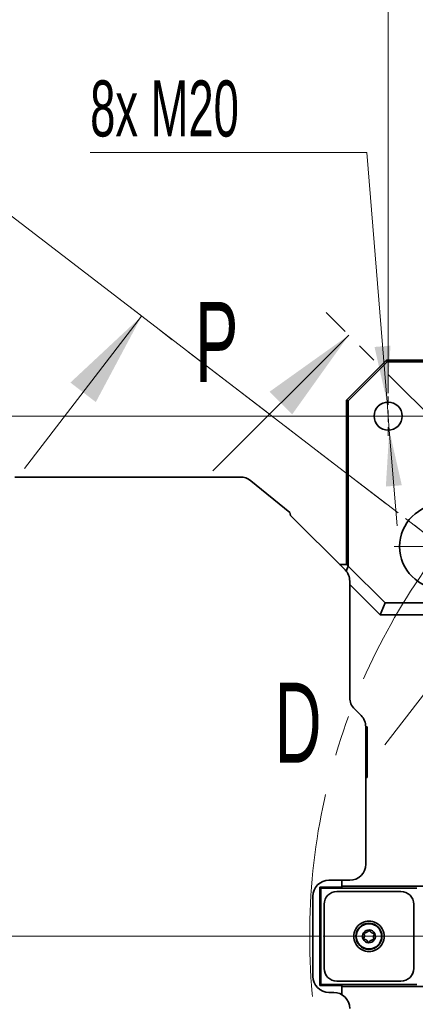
# Model space of a CAD drawing. Header units: millimetres. Extents: x 0 to 6126, y 0 to 4200.
# Tile 4 of 14: x 696 to 943, y 2976 to 3591. Entities that reach past the tile are written whole.
import ezdxf

# ---------------------------------------------------------------- set-up
doc = ezdxf.new("R2010")
doc.units = ezdxf.units.MM
doc.header["$LTSCALE"] = 10
doc.linetypes.add('CENTER', pattern=[10.16, 6.35, -1.27, 1.27, -1.27])
doc.linetypes.add('CENTERX2', pattern=[20.32, 12.7, -2.54, 2.54, -2.54])
doc.styles.add('SLDTEXTSTYLE0', font='TXT', dxfattribs={"width": 0.605})
doc.dimstyles.new('SLDDIMSTYLE2', dxfattribs={"dimtxt": 35, "dimasz": 35, "dimexe": 0, "dimexo": 0.0625, "dimgap": -8.75, "dimtad": 1, "dimdec": 4, "dimlfac": 10, "dimzin": 12, "dimdsep": 46, "dimtxsty": 'SLDTEXTSTYLE0', "dimsah": 1, "dimcen": 0.09, "dimadec": 1, "dimazin": 3, "dimtfac": 1, "dimtofl": 0, "dimtmove": 0, "dimatfit": 3, "dimfxl": 1, "dimfrac": 2, "dimtolj": 1, "dimarcsym": 0})
doc.dimstyles.new('SLDDIMSTYLE3', dxfattribs={"dimtxt": 35, "dimasz": 35, "dimexe": 0, "dimexo": 0.0625, "dimgap": 8.75, "dimtad": 1, "dimdec": 4, "dimlfac": 10, "dimzin": 12, "dimdsep": 46, "dimtxsty": 'SLDTEXTSTYLE0', "dimsah": 1, "dimcen": 0.09, "dimadec": 1, "dimazin": 3, "dimtfac": 1, "dimtofl": 0, "dimtmove": 0, "dimatfit": 3, "dimfxl": 1, "dimfrac": 2, "dimtolj": 1, "dimtzin": 12, "dimarcsym": 0})
doc.dimstyles.new('SLDDIMSTYLE4', dxfattribs={"dimtxt": 35, "dimasz": 35, "dimexe": 0, "dimexo": 0.0625, "dimgap": 8.75, "dimtad": 1, "dimdec": 1, "dimrnd": 1e-09, "dimzin": 12, "dimdsep": 46, "dimtxsty": 'SLDTEXTSTYLE0', "dimsah": 1, "dimcen": 0.09, "dimadec": 0, "dimazin": 3, "dimtfac": 1, "dimtmove": 0, "dimatfit": 0, "dimfxl": 1, "dimfrac": 2, "dimtolj": 1, "dimtzin": 12, "dimarcsym": 0})
doc.dimstyles.new('SLDDIMSTYLE5', dxfattribs={"dimtxt": 35, "dimasz": 35, "dimexe": 0, "dimexo": 0.0625, "dimgap": 8.75, "dimtad": 1, "dimdec": 1, "dimrnd": 1e-09, "dimzin": 12, "dimdsep": 46, "dimtxsty": 'SLDTEXTSTYLE0', "dimsah": 1, "dimcen": 0.09, "dimadec": 0, "dimazin": 3, "dimtfac": 1, "dimtofl": 0, "dimtmove": 0, "dimatfit": 3, "dimfxl": 1, "dimfrac": 2, "dimtolj": 1, "dimtzin": 12, "dimarcsym": 0})
doc.dimstyles.new('SLDDIMSTYLE6', dxfattribs={"dimtxt": 35, "dimasz": 35, "dimexe": 0, "dimexo": 0.0625, "dimgap": 8.75, "dimtad": 0, "dimtih": 1, "dimtoh": 1, "dimdec": 1, "dimrnd": 1e-09, "dimzin": 12, "dimdsep": 46, "dimtxsty": 'SLDTEXTSTYLE0', "dimsah": 1, "dimcen": 0, "dimadec": 0, "dimazin": 3, "dimtfac": 1, "dimtmove": 0, "dimatfit": 3, "dimfxl": 1, "dimfrac": 2, "dimtolj": 1, "dimtzin": 12, "dimarcsym": 0})

# ---------------------------------------------------------------- blocks, each defined once
blk = doc.blocks.new('_D_1')
at = {"color": 7, "linetype": 'Continuous', "lineweight": 0}
for p, q in [((1143.41, 3910.08), (1239.37, 3922.71)), ((1239.37, 3922.71), (1246.38, 3869.46)), ((1150.42, 3856.82), (1143.41, 3910.08)), ((1246.38, 3869.46), (1150.42, 3856.82)), ((1521.97, 3337.38), (1795.92, 3694.4)), ((925.02, 3288.72), (601.3, 3537.12)), ((958.32, 3263.17), (937.11, 3279.44))]:
    blk.add_line(p, q, dxfattribs=at)
at = {"color": 7, "linetype": 'Continuous', "lineweight": 18}
blk.add_arc((1277.25, 3018.45), 837.01, 52.5, 142.5, dxfattribs=at)
for points in [[(1786.79, 3682.5), (1761.54, 3707.25), (1755.62, 3699.19)], [(613.2, 3527.99), (638.98, 3552.18), (631.18, 3558.43)]]:
    blk.add_solid(points, dxfattribs=at)
at = {"color": 7, "linetype": 'Continuous', "lineweight": 18, "char_height": 35, "attachment_point": 1, "rotation": 7.5, "style": 'SLDTEXTSTYLE0'}
for s, insert in [('90°', (1156.46, 3903.13)), ('4x', (1076.94, 3892.66))]:
    blk.add_mtext(s, dxfattribs=dict(at, insert=insert))
blk = doc.blocks.new('_D_2')
at = {"color": 7, "linetype": 'Continuous', "lineweight": 0}
for p, q in [((1521.97, 3337.38), (1795.68, 3694.08)), ((1631.7, 3018.45), (2128.86, 3018.45))]:
    blk.add_line(p, q, dxfattribs=at)
at = {"color": 7, "linetype": 'Continuous', "lineweight": 18}
blk.add_arc((1277.25, 3018.45), 836.62, 0, 52.5, dxfattribs=at)
for points in [[(1786.54, 3682.18), (1810.73, 3656.4), (1816.99, 3664.2)], [(2113.86, 3018.45), (2118.13, 3053.55), (2108.13, 3053.34)]]:
    blk.add_solid(points, dxfattribs=at)
at = {"color": 7, "linetype": 'Continuous', "lineweight": 18, "insert": (2043.1, 3459.03), "char_height": 35, "attachment_point": 1, "rotation": 296.25, "style": 'SLDTEXTSTYLE0'}
blk.add_mtext('52,5°', dxfattribs=at)
blk = doc.blocks.new('_D_5')
at = {"color": 7, "linetype": 'Continuous', "lineweight": 0}
for p, q in [((926.25, 3357.7), (926.25, 3653.45)), ((971.25, 3357.7), (971.25, 3653.45)), ((926.25, 3638.45), (808.17, 3638.45)), ((926.25, 3638.45), (971.25, 3638.45)), ((971.25, 3638.45), (1031.25, 3638.45))]:
    blk.add_line(p, q, dxfattribs=at)
at = {"color": 7, "linetype": 'Continuous', "lineweight": 18}
for points in [[(926.25, 3638.45), (891.25, 3643.45), (891.25, 3633.45)], [(971.25, 3638.45), (1006.25, 3633.45), (1006.25, 3643.45)]]:
    blk.add_solid(points, dxfattribs=at)
at = {"color": 7, "linetype": 'Continuous', "lineweight": 18, "char_height": 35, "attachment_point": 1, "style": 'SLDTEXTSTYLE0'}
for s, insert in [('4x', (808.17, 3683.57)), ('45', (872.34, 3683.57))]:
    blk.add_mtext(s, dxfattribs=dict(at, insert=insert))
blk = doc.blocks.new('_D_7')
at = {"color": 7, "linetype": 'Continuous', "lineweight": 0}
for p, q in [((912.88, 3508.03), (740.18, 3508.03)), ((925.54, 3352.17), (912.88, 3508.03)), ((926.95, 3334.73), (925.54, 3352.17)), ((926.95, 3334.73), (931.81, 3274.93))]:
    blk.add_line(p, q, dxfattribs=at)
at = {"color": 7, "linetype": 'Continuous', "lineweight": 18}
for points in [[(925.54, 3352.17), (927.69, 3387.46), (917.72, 3386.65)], [(926.95, 3334.73), (924.8, 3299.44), (934.77, 3300.25)]]:
    blk.add_solid(points, dxfattribs=at)
at = {"color": 7, "linetype": 'Continuous', "lineweight": 18, "insert": (740.18, 3553.15), "char_height": 35, "attachment_point": 1, "style": 'SLDTEXTSTYLE0'}
blk.add_mtext('8x M20', dxfattribs=at)
blk = doc.blocks.new('_D_8')
at = {"color": 7, "linetype": 'Continuous', "lineweight": 0}
for p, q in [((957, 3343.45), (515.25, 3343.45)), ((530.25, 3343.45), (530.25, 3018.45)), ((883.69, 3018.45), (515.25, 3018.45))]:
    blk.add_line(p, q, dxfattribs=at)
at = {"color": 7, "linetype": 'Continuous', "lineweight": 18}
for points in [[(530.25, 3343.45), (525.25, 3308.45), (535.25, 3308.45)], [(530.25, 3018.45), (535.25, 3053.45), (525.25, 3053.45)]]:
    blk.add_solid(points, dxfattribs=at)
at = {"color": 7, "linetype": 'Continuous', "lineweight": 18, "char_height": 35, "attachment_point": 1, "rotation": 90, "style": 'SLDTEXTSTYLE0'}
for s, insert in [('325', (485.13, 3172.93)), ('4x', (485.13, 3108.76))]:
    blk.add_mtext(s, dxfattribs=dict(at, insert=insert))
blk = doc.blocks.new('SW_CENTERMARKSYMBOL_0')
at = {"color": 0, "linetype": 'Continuous', "lineweight": 18}
blk.add_line((-7, 0), (-391.56, 0), dxfattribs=at)
blk = doc.blocks.new('SW_CENTERMARKSYMBOL_12')
at = {"color": 0, "linetype": 'Continuous', "lineweight": 18}
for p, q in [((0, 7), (0, 30)), ((-7, 0), (-30, 0)), ((0, 0), (-3.5, 0)), ((0, 0), (0, 3.5)), ((0, 0), (0, -3.5)), ((0, 0), (3.5, 0)), ((7, 0), (30, 0)), ((0, -7), (0, -30))]:
    blk.add_line(p, q, dxfattribs=at)
blk = doc.blocks.new('SW_CENTERMARKSYMBOL_16')
at = {"color": 0, "linetype": 'Continuous', "lineweight": 18}
for p, q in [((0, 7), (0, 12.25)), ((-7, 0), (-12.25, 0)), ((0, 0), (-3.5, 0)), ((0, 0), (0, 3.5)), ((0, 0), (0, -3.5)), ((0, 0), (3.5, 0)), ((7, 0), (12.25, 0)), ((0, -7), (0, -12.25))]:
    blk.add_line(p, q, dxfattribs=at)

msp = doc.modelspace()

# ---------------------------------------------------------------- linework, layer by layer
at = {"color": 7, "linetype": 'CENTER', "lineweight": 18}
for p, q in [((1013.141824, 3221.104163), (756.434225, 3418.082833)), ((1043.118028, 3252.577809), (887.528684, 3408.167153))]:
    msp.add_line(p, q, dxfattribs=at)
at = {"color": 7, "linetype": 'Continuous', "lineweight": 18}
for p, q in [((699.24992, 3310.705203), (772.301291, 3405.907604)), ((816.818006, 3309.172204), (901.67082, 3394.025017)), ((924.223386, 3138.076991), (997.274757, 3233.279392))]:
    msp.add_line(p, q, dxfattribs=at)
at = {"color": 7, "linetype": 'Continuous', "lineweight": 35}
for p, q in [((900.245722, 3353.450115), (925.245722, 3378.450115)), ((925.679882, 3377.40196), (901.293877, 3353.015955)), ((925.245722, 3378.450115), (925.679882, 3377.40196)), ((925.245722, 3378.450115), (1089.510303, 3378.450115)), ((925.679882, 3377.40196), (1060.871416, 3377.40196)), ((901.293877, 3353.015955), (900.245722, 3353.450115)), ((900.245722, 3353.450115), (900.245722, 3250.808871)), ((901.293877, 3249.760715), (901.293877, 3353.015955)), ((833.803972, 3305.396436), (693.113684, 3305.396436)), ((864.756496, 3283.140588), (840.519401, 3303.048787)), ((899.316789, 3247.379048), (865.245722, 3281.450115)), ((900.245722, 3250.808871), (895.886966, 3250.808871)), ((901.349967, 3249.760715), (900.033089, 3246.581489)), ((901.293877, 3249.760715), (900.245722, 3250.808871)), ((901.349967, 3249.760715), (901.293877, 3249.760715)), ((924.337616, 3226.773066), (901.349967, 3249.760715)), ((902.245722, 3167.592251), (902.245722, 3240.30798)), ((921.23337, 3219.278754), (902.245722, 3238.266403)), ((924.337616, 3226.773066), (921.23337, 3219.278754)), ((924.337616, 3226.773066), (990.63396, 3226.773066)), ((921.23337, 3219.278754), (949.161556, 3219.278754)), ((909.316789, 3156.379048), (905.174654, 3160.521183)), ((913.120608, 3149.325002), (912.245707, 3149.325002)), ((913.120608, 3149.325002), (912.245722, 3148.450115)), ((912.245722, 3063.450115), (912.245722, 3149.30798)), ((913.120608, 3117.575229), (913.120608, 3149.325002)), ((913.120608, 3117.575229), (912.245722, 3118.450115)), ((912.245722, 3117.575229), (913.120608, 3117.575229)), ((889.245722, 3053.450115), (902.245722, 3053.450115)), ((897.245722, 3049.079457), (897.245722, 3053.450115)), ((883.61638, 3049.079457), (884.245722, 3048.450115)), ((883.61638, 3049.079457), (897.245722, 3049.079457)), ((883.61638, 2987.820774), (883.61638, 3049.079457)), ((884.245722, 3048.450115), (944.245722, 3048.450115)), ((884.245722, 2988.450115), (884.245722, 3048.450115)), ((934.255722, 3046.460115), (894.235722, 3046.460115)), ((934.245722, 3046.450115), (894.245722, 3046.450115)), ((897.245722, 3049.848652), (953.30493, 3049.848652)), ((879.245722, 2993.450115), (879.245722, 3043.450115)), ((886.235722, 3038.460115), (886.235722, 2998.440115)), ((886.245722, 3038.450115), (886.245722, 2998.450115)), ((942.245722, 2998.450115), (942.245722, 3038.450115)), ((942.255722, 2998.440115), (942.255722, 3038.460115)), ((894.235722, 2990.440115), (934.255722, 2990.440115)), ((894.245722, 2990.450115), (934.245722, 2990.450115)), ((883.61638, 2987.820774), (884.245722, 2988.450115)), ((897.245722, 2987.820774), (883.61638, 2987.820774)), ((944.245722, 2988.450115), (884.245722, 2988.450115)), ((892.245722, 2983.450115), (889.245722, 2983.450115)), ((897.245722, 2982.110369), (897.245722, 2987.820774)), ((953.30493, 2987.051579), (897.245722, 2987.051579))]:
    msp.add_line(p, q, dxfattribs=at)
at = {"color": 7, "linetype": 'CENTERX2', "lineweight": 18}
msp.add_circle((1277.245722, 3018.450115), 400, dxfattribs=at)
at = {"color": 7, "linetype": 'Continuous', "lineweight": 35}
for centre, radius in [((926.245722, 3343.450115), 8.75), ((959.904385, 3261.954687), 26.5), ((914.245722, 3018.450115), 8.15), ((914.245722, 3018.450115), 7.9)]:
    msp.add_circle(centre, radius, dxfattribs=at)
for centre, radius, start, end in [((833.868371, 3294.802108), 10.594524, 51.113471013, 90.348273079), ((892.245722, 3240.30798), 10, 0, 45), ((912.245722, 3167.592251), 10, 180, 225), ((902.245722, 3149.30798), 10, 0, 45), ((902.245722, 3063.450115), 10, 270, 0), ((889.245722, 3043.450115), 10, 90, 180), ((894.235722, 3038.460115), 8, 90, 180), ((894.245722, 3038.450115), 8, 90, 180), ((934.245722, 3038.450115), 8, 0, 90), ((934.255722, 3038.460115), 8, 0, 90), ((914.245722, 3018.450115), 9.5, 103.243136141, 166.756863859), ((914.245722, 3018.450115), 9.5, 76.756863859, 103.243136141), ((914.245722, 3018.450115), 9.5, 13.243136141, 76.756863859), ((914.245722, 3018.450115), 9.5, 166.756863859, 193.243136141), ((914.245722, 3018.450115), 4, 146.570601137, 206.570601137), ((914.245722, 3018.450115), 4, 86.570601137, 146.570601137), ((914.245722, 3018.450115), 4, 26.570601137, 86.570601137), ((914.245722, 3018.450115), 9.5, 346.756863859, 13.243136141), ((914.245722, 3018.450115), 9.5, 193.243136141, 256.756863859), ((914.245722, 3018.450115), 4, 206.570601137, 266.570601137), ((914.245722, 3018.450115), 4, 266.570601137, 326.570601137), ((914.245722, 3018.450115), 9.5, 283.243136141, 346.756863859), ((914.245722, 3018.450115), 4, 326.570601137, 26.570601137), ((914.245722, 3018.450115), 9.5, 256.756863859, 283.243136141), ((894.235722, 2998.440115), 8, 180, 270), ((894.245722, 2998.450115), 8, 180, 270), ((934.245722, 2998.450115), 8, 270, 0), ((934.255722, 2998.440115), 8, 270, 0), ((889.245722, 2993.450115), 10, 180, 270), ((892.245722, 2973.450115), 10, 0, 90)]:
    msp.add_arc(centre, radius, start, end, dxfattribs=at)
msp.add_open_spline([(865.245722, 3281.450115), (865.082646, 3282.031892), (864.919571, 3282.61332), (864.756496, 3283.140588)], degree=3, dxfattribs=at)
for points, knots in [([(910.913677, 3020.424504), (911.100459, 3020.172415), (911.242089, 3019.894596), (911.383038, 3019.431739), (911.416556, 3019.273093), (911.455325, 3018.950754), (911.460567, 3018.784223), (911.441207, 3018.456083), (911.417097, 3018.294837), (911.340666, 3017.977755), (911.28804, 3017.822285), (911.095364, 3017.382558), (910.917482, 3017.115965), (910.701736, 3016.887779)], [0, 0, 0, 0, 0.25, 0.25, 0.375, 0.375, 0.5, 0.5, 0.625, 0.625, 0.75, 0.75, 1, 1, 1, 1]), ([(910.90746, 3020.653752), (910.884669, 3020.619225), (910.873043, 3020.576937), (910.875963, 3020.495815), (910.890014, 3020.45644), (910.913677, 3020.424504)], [0, 0, 0, 0, 0.5, 0.5, 1, 1, 1, 1]), ([(911.120706, 3020.738129), (911.081971, 3020.747353), (911.040585, 3020.744855), (910.964592, 3020.715631), (910.930303, 3020.688355), (910.90746, 3020.653752)], [0, 0, 0, 0, 0.5, 0.5, 1, 1, 1, 1]), ([(914.28957, 3022.322945), (914.164646, 3022.035143), (913.994863, 3021.773579), (913.66449, 3021.420083), (913.543859, 3021.311734), (913.284089, 3021.116989), (913.14249, 3021.029184), (912.848633, 3020.88188), (912.696934, 3020.822137), (912.384117, 3020.729787), (912.223163, 3020.697628), (911.746011, 3020.644626), (911.426193, 3020.66538), (911.120706, 3020.738129)], [0, 0, 0, 0, 0.25, 0.25, 0.375, 0.375, 0.5, 0.5, 0.625, 0.625, 0.75, 0.75, 1, 1, 1, 1]), ([(914.484996, 3022.442952), (914.4437, 3022.445427), (914.401264, 3022.434352), (914.33247, 3022.391262), (914.305396, 3022.359405), (914.28957, 3022.322945)], [0, 0, 0, 0, 0.5, 0.5, 1, 1, 1, 1]), ([(914.664692, 3022.300465), (914.653312, 3022.338624), (914.630455, 3022.373216), (914.567151, 3022.424415), (914.526385, 3022.440472), (914.484996, 3022.442952)], [0, 0, 0, 0, 0.5, 0.5, 1, 1, 1, 1]), ([(917.621614, 3020.348556), (917.309908, 3020.312843), (916.998495, 3020.329097), (916.527174, 3020.438461), (916.373024, 3020.488755), (916.074486, 3020.61635), (915.927645, 3020.695076), (915.653147, 3020.875912), (915.525559, 3020.977415), (915.289173, 3021.202148), (915.180845, 3021.325458), (914.896368, 3021.712183), (914.754433, 3021.999531), (914.664692, 3022.300465)], [0, 0, 0, 0, 0.25, 0.25, 0.375, 0.375, 0.5, 0.5, 0.625, 0.625, 0.75, 0.75, 1, 1, 1, 1]), ([(917.823257, 3020.239316), (917.804751, 3020.276319), (917.773943, 3020.307529), (917.702229, 3020.345562), (917.661099, 3020.35308), (917.621614, 3020.348556)], [0, 0, 0, 0, 0.5, 0.5, 1, 1, 1, 1]), ([(910.701736, 3016.887779), (910.674387, 3016.858853), (910.655852, 3016.821763), (910.643161, 3016.741327), (910.649639, 3016.698001), (910.668186, 3016.660914)], [0, 0, 0, 0, 0.5, 0.5, 1, 1, 1, 1]), ([(910.668186, 3016.660914), (910.686692, 3016.623912), (910.7175, 3016.592701), (910.789214, 3016.554668), (910.830344, 3016.54715), (910.869829, 3016.551674)], [0, 0, 0, 0, 0.5, 0.5, 1, 1, 1, 1]), ([(910.869829, 3016.551674), (911.181535, 3016.587388), (911.492948, 3016.571133), (911.964269, 3016.46177), (912.118419, 3016.411475), (912.416957, 3016.28388), (912.563798, 3016.205155), (912.838296, 3016.024318), (912.965884, 3015.922816), (913.20227, 3015.698083), (913.310598, 3015.574772), (913.595075, 3015.188047), (913.73701, 3014.9007), (913.826752, 3014.599766)], [0, 0, 0, 0, 0.25, 0.25, 0.375, 0.375, 0.5, 0.5, 0.625, 0.625, 0.75, 0.75, 1, 1, 1, 1]), ([(913.826752, 3014.599766), (913.838131, 3014.561607), (913.860988, 3014.527015), (913.924292, 3014.475816), (913.965059, 3014.459759), (914.006447, 3014.457278)], [0, 0, 0, 0, 0.5, 0.5, 1, 1, 1, 1]), ([(914.006447, 3014.457278), (914.047744, 3014.454804), (914.090179, 3014.465879), (914.158974, 3014.508969), (914.186047, 3014.540825), (914.201873, 3014.577286)], [0, 0, 0, 0, 0.5, 0.5, 1, 1, 1, 1]), ([(914.201873, 3014.577286), (914.326797, 3014.865087), (914.49658, 3015.126652), (914.826953, 3015.480147), (914.947584, 3015.588497), (915.207354, 3015.783241), (915.348953, 3015.871047), (915.642811, 3016.018351), (915.794509, 3016.078094), (916.107326, 3016.170444), (916.26828, 3016.202603), (916.745432, 3016.255605), (917.06525, 3016.234851), (917.370737, 3016.162102)], [0, 0, 0, 0, 0.25, 0.25, 0.375, 0.375, 0.5, 0.5, 0.625, 0.625, 0.75, 0.75, 1, 1, 1, 1]), ([(917.577766, 3016.475727), (917.390984, 3016.727816), (917.249354, 3017.005635), (917.108405, 3017.468492), (917.074887, 3017.627137), (917.036118, 3017.949477), (917.030876, 3018.116008), (917.050236, 3018.444148), (917.074346, 3018.605394), (917.150777, 3018.922476), (917.203404, 3019.077946), (917.396079, 3019.517673), (917.573961, 3019.784266), (917.789707, 3020.012452)], [0, 0, 0, 0, 0.25, 0.25, 0.375, 0.375, 0.5, 0.5, 0.625, 0.625, 0.75, 0.75, 1, 1, 1, 1]), ([(917.370737, 3016.162102), (917.409472, 3016.152878), (917.450858, 3016.155376), (917.526852, 3016.184599), (917.56114, 3016.211875), (917.583983, 3016.246479)], [0, 0, 0, 0, 0.5, 0.5, 1, 1, 1, 1]), ([(917.583983, 3016.246479), (917.606774, 3016.281006), (917.6184, 3016.323293), (917.61548, 3016.404416), (917.601429, 3016.44379), (917.577766, 3016.475727)], [0, 0, 0, 0, 0.5, 0.5, 1, 1, 1, 1]), ([(917.789707, 3020.012452), (917.817057, 3020.041378), (917.835591, 3020.078468), (917.848282, 3020.158904), (917.841805, 3020.20223), (917.823257, 3020.239316)], [0, 0, 0, 0, 0.5, 0.5, 1, 1, 1, 1])]:
    msp.add_open_spline(points, degree=3, knots=knots, dxfattribs=at)
at = {"color": 7, "linetype": 'Continuous', "lineweight": 18}
for points in [[(772.301291, 3405.907604), (727.842072, 3364.394018), (743.709139, 3352.218789)], [(901.67082, 3394.025017), (852.173345, 3358.669678), (866.315481, 3344.527543)]]:
    msp.add_solid(points, dxfattribs=at)

# ---------------------------------------------------------------- block references
for name, p in [('SW_CENTERMARKSYMBOL_0', (1277.245722, 3018.450115)), ('SW_CENTERMARKSYMBOL_16', (926.245722, 3343.450115)), ('SW_CENTERMARKSYMBOL_12', (959.904385, 3261.954687))]:
    msp.add_blockref(name, p, dxfattribs=at)

# ---------------------------------------------------------------- texts
at = {"color": 7, "linetype": 'Continuous', "char_height": 50, "attachment_point": 1, "style": 'SLDTEXTSTYLE0'}
for s, insert in [('P', (805.740849, 3414.742963)), ('D', (855.458389, 3176.916645))]:
    msp.add_mtext(s, dxfattribs=dict(at, insert=insert))

# ---------------------------------------------------------------- dimensions: what is measured, and where the dimension line sits
at = {"color": 7, "linetype": 'Continuous', "lineweight": 18}
dim = msp.add_angular_dim_2l(base=(1167.993598, 3848.302382), line1=((1520.750293, 3335.791452), (1277.245722, 3018.450115)), line2=((959.904385, 3261.954687), (1277.245722, 3018.450115)), text='4x <>', dimstyle='SLDDIMSTYLE2', dxfattribs=at)
dim.commit()
dim.dimension.update_dxf_attribs({"geometry": '_D_1', "text_midpoint": (1167.993598, 3848.302382), "dimtype": 162})
dim = msp.add_angular_dim_2l(base=(2027.583309, 3388.475664), line1=((1629.699341, 3018.450115), (885.686702, 3018.450115)), line2=((1277.245722, 3018.450115), (1520.750293, 3335.791452)), dimstyle='SLDDIMSTYLE3', dxfattribs=at)
dim.commit()
dim.dimension.update_dxf_attribs({"geometry": '_D_2', "text_midpoint": (2027.583309, 3388.475664), "dimtype": 162})
dim = msp.add_linear_dim(base=(971.245722, 3638.450115), p1=(926.245722, 3355.700115), p2=(971.245722, 3355.700115), text='4x <>', dimstyle='SLDDIMSTYLE4', dxfattribs=at)
dim.commit()
dim.dimension.update_dxf_attribs({"geometry": '_D_5', "text_midpoint": (866.989296, 3638.450115), "dimtype": 160})
dim = msp.add_diameter_dim_2p(p1=(925.53733, 3352.171393), p2=(926.954113, 3334.728838), text='8x M20', dimstyle='SLDDIMSTYLE6', override={"dimpost": '<>'}, dxfattribs=at)
dim.commit()
dim.dimension.update_dxf_attribs({"geometry": '_D_7', "text_midpoint": (819.030444, 3534.887028), "dimtype": 163})
dim = msp.add_linear_dim(base=(530.245697, 3018.450115), p1=(958.995722, 3343.450115), p2=(885.686702, 3018.450115), angle=90, text='4x <>', dimstyle='SLDDIMSTYLE5', dxfattribs=at)
dim.commit()
dim.dimension.update_dxf_attribs({"geometry": '_D_8', "text_midpoint": (530.245697, 3180.950115), "dimtype": 160})

doc.saveas('drawing.dxf')
